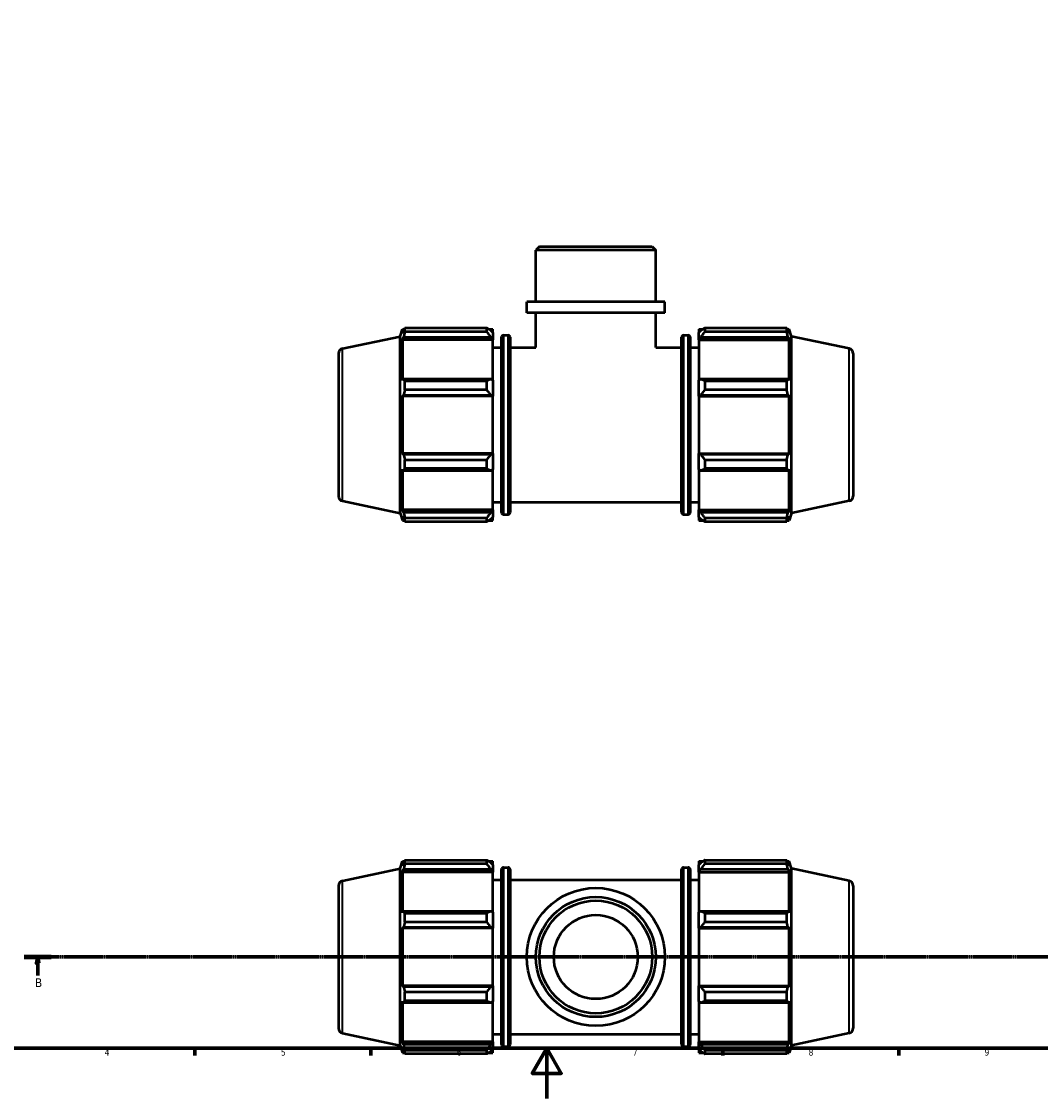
# Model space of a CAD drawing. Header units: millimetres. Extents: x 0 to 931, y 0 to 858.
# Tile 2 of 6: x 211 to 617, y 0 to 429. Entities that reach past the tile are written whole.
import ezdxf

# ---------------------------------------------------------------- set-up
doc = ezdxf.new("R2010")
doc.units = ezdxf.units.MM
doc.linetypes.add('CHAIN', pattern=[0.7087, 0.4724, -0.0591, 0.1181, -0.0591])
for name, color, linetype, lineweight in [('Border (ISO)', 7, 'Continuous', 70), ('Section Line (ISO)', 7, 'CHAIN', 70), ('Visible (ISO)', 7, 'Continuous', 50), ('Visible Narrow (ISO)', 7, 'Continuous', 35)]:
    doc.layers.add(name, color=color, linetype=linetype, lineweight=lineweight)
doc.styles.add('Label Text (ISO)', font='tahoma.ttf')
doc.styles.add('Note Text (ISO)', font='tahoma.ttf')

# ---------------------------------------------------------------- blocks, each defined once
blk = doc.blocks.new('Borders Default Border')
at = {"layer": 'Border (ISO)'}
for p, q in [((280.33, 20), (280.33, 17.1)), ((350.42, 20), (350.42, 17.1)), ((490.58, 20), (490.58, 17.1)), ((560.67, 20), (560.67, 17.1))]:
    blk.add_line(p, q, dxfattribs=at)
at = {"layer": 'Border (ISO)', "flags": 128}
for points in [[(20, 20), (20, 574), (821, 574), (821, 20), (20, 20)], [(420.5, 0), (420.5, 20), (414.73, 10), (426.27, 10), (420.5, 20)]]:
    blk.add_lwpolyline(points, dxfattribs=at)
at = {"layer": 'Border (ISO)', "color": 232, "true_color": 0xca0064, "char_height": 2.5, "attachment_point": 7, "style": 'Note Text (ISO)'}
for s, insert in [('4', (244.42, 17.1)), ('5', (314.64, 17.05)), ('6', (384.66, 17.05)), ('7', (454.77, 17.1)), ('8', (524.81, 17.04)), ('9', (594.88, 17.05))]:
    blk.add_mtext(s, dxfattribs=dict(at, insert=insert))
blk = doc.blocks.new('2dTransSection0')
at = {"layer": 'Section Line (ISO)', "linetype": 'CHAIN'}
blk.add_line((212.36, 56.35), (796.84, 56.35), dxfattribs=at)
at = {"layer": 'Section Line (ISO)', "linetype": 'Continuous', "lineweight": 140}
for p, q in [((212.36, 56.35), (223.15, 56.35)), ((786.05, 56.35), (796.84, 56.35))]:
    blk.add_line(p, q, dxfattribs=at)
at = {"layer": 'Section Line (ISO)', "linetype": 'Continuous'}
for p, q in [((217.75, 56.35), (217.25, 53.85)), ((217.75, 53.85), (217.75, 56.35)), ((218.25, 53.85), (217.75, 56.35)), ((791.45, 56.35), (790.95, 53.85)), ((791.45, 53.85), (791.45, 56.35)), ((791.95, 53.85), (791.45, 56.35)), ((217.25, 53.85), (218.25, 53.85)), ((217.75, 48.99), (217.75, 53.85)), ((790.95, 53.85), (791.95, 53.85)), ((791.45, 48.99), (791.45, 53.85))]:
    blk.add_line(p, q, dxfattribs=at)
at = {"layer": 'Section Line (ISO)', "linetype": 'Continuous', "flags": 128}
for points in [[(218.25, 53.85), (217.75, 56.35), (217.25, 53.85), (218.25, 53.85)], [(791.95, 53.85), (791.45, 56.35), (790.95, 53.85), (791.95, 53.85)]]:
    blk.add_lwpolyline(points, dxfattribs=at)
at = {"layer": 'Section Line (ISO)'}
for points in [[(218.25, 53.85), (217.75, 56.35), (217.25, 53.85), (218.25, 53.85)], [(791.95, 53.85), (791.45, 56.35), (790.95, 53.85), (791.95, 53.85)]]:
    blk.add_solid(points, dxfattribs=at)
at = {"layer": 'Section Line (ISO)', "char_height": 3.5, "attachment_point": 7, "style": 'Label Text (ISO)'}
for insert in [(216.69, 44.35), (790.38, 44.35)]:
    blk.add_mtext('B', dxfattribs=dict(at, insert=insert))

msp = doc.modelspace()

# ---------------------------------------------------------------- linework, layer by layer
at = {"layer": 'Visible (ISO)'}
for p, q in [((417.564, 339.306), (416.13, 337.872)), ((417.564, 339.306), (462.499, 339.306)), ((462.499, 339.306), (463.933, 337.872)), ((463.933, 337.872), (416.13, 337.872)), ((416.13, 317.306), (416.13, 337.872)), ((463.933, 317.306), (463.933, 337.872)), ((467.518, 317.306), (412.544, 317.306)), ((412.544, 312.906), (412.544, 317.306)), ((467.518, 312.906), (467.518, 317.306)), ((467.518, 312.906), (412.544, 312.906)), ((416.13, 299.056), (416.13, 312.906)), ((463.933, 299.056), (463.933, 312.906)), ((362.131, 303.535), (363.074, 306.436)), ((363.074, 306.436), (363.074, 304.671)), ((363.074, 306.436), (363.774, 306.436)), ((363.473, 305.844), (363.074, 304.671)), ((364.006, 306.884), (396.571, 306.884)), ((364.006, 305.401), (364.006, 306.884)), ((396.571, 305.401), (364.006, 305.401)), ((396.571, 305.401), (396.571, 306.884)), ((397.286, 306.436), (399.031, 306.436)), ((399.031, 305.062), (398.211, 305.844)), ((399.031, 305.062), (399.031, 306.436)), ((399.031, 305.062), (399.031, 302.491)), ((481.031, 306.436), (481.031, 305.062)), ((481.031, 306.436), (482.777, 306.436)), ((481.851, 305.844), (481.031, 305.062)), ((481.031, 302.491), (481.031, 305.062)), ((483.491, 306.884), (483.491, 305.401)), ((483.491, 306.884), (516.056, 306.884)), ((516.056, 305.401), (483.491, 305.401)), ((516.056, 305.401), (516.056, 306.884)), ((516.288, 306.436), (516.989, 306.436)), ((516.989, 304.671), (516.589, 305.844)), ((516.989, 304.671), (516.989, 306.436)), ((517.931, 303.535), (516.989, 306.436)), ((339.115, 298.643), (362.131, 303.535)), ((362.131, 233.077), (362.131, 303.535)), ((363.074, 302.128), (363.473, 303.219)), ((363.074, 302.128), (363.074, 285.912)), ((399.031, 302.128), (363.074, 302.128)), ((363.473, 303.219), (398.211, 303.219)), ((398.211, 303.219), (399.031, 302.491)), ((399.031, 302.491), (399.031, 302.128)), ((399.031, 286.102), (399.031, 302.128)), ((402.448, 233.436), (402.448, 303.176)), ((403.248, 303.976), (405.065, 303.976)), ((405.865, 303.176), (405.865, 233.436)), ((474.198, 233.436), (474.198, 303.176)), ((474.998, 303.976), (476.815, 303.976)), ((477.615, 303.176), (477.615, 233.436)), ((481.031, 302.491), (481.851, 303.219)), ((481.031, 302.128), (481.031, 302.491)), ((481.031, 302.128), (481.031, 286.102)), ((481.031, 302.128), (516.989, 302.128)), ((481.851, 303.219), (516.589, 303.219)), ((516.589, 303.219), (516.989, 302.128)), ((516.989, 285.912), (516.989, 302.128)), ((517.931, 233.077), (517.931, 303.535)), ((540.947, 298.643), (517.931, 303.535)), ((337.531, 296.686), (337.531, 239.926)), ((399.031, 299.056), (402.448, 299.056)), ((405.865, 299.056), (416.13, 299.056)), ((463.933, 299.056), (474.198, 299.056)), ((477.615, 299.056), (481.031, 299.056)), ((542.531, 296.686), (542.531, 239.926)), ((363.473, 286.48), (363.074, 285.912)), ((398.211, 286.48), (363.473, 286.48)), ((364.006, 282.189), (364.006, 285.768)), ((364.006, 285.768), (396.571, 285.768)), ((396.571, 282.189), (396.571, 285.768)), ((399.031, 286.102), (398.211, 286.48)), ((399.031, 286.102), (399.031, 279.895)), ((481.851, 286.48), (481.031, 286.102)), ((481.031, 279.895), (481.031, 286.102)), ((516.589, 286.48), (481.851, 286.48)), ((483.491, 285.768), (483.491, 282.189)), ((483.491, 285.768), (516.056, 285.768)), ((516.056, 282.189), (516.056, 285.768)), ((516.989, 285.912), (516.589, 286.48)), ((363.074, 279.772), (363.473, 280.142)), ((399.031, 279.772), (363.074, 279.772)), ((363.074, 279.772), (363.074, 256.84)), ((363.473, 280.142), (398.211, 280.142)), ((396.571, 282.189), (364.006, 282.189)), ((398.211, 280.142), (399.031, 279.895)), ((399.031, 279.895), (399.031, 279.772)), ((399.031, 256.84), (399.031, 279.772)), ((481.031, 279.895), (481.851, 280.142)), ((481.031, 279.772), (481.031, 279.895)), ((481.031, 279.772), (481.031, 256.84)), ((481.031, 279.772), (516.989, 279.772)), ((481.851, 280.142), (516.589, 280.142)), ((516.056, 282.189), (483.491, 282.189)), ((516.589, 280.142), (516.989, 279.772)), ((516.989, 256.84), (516.989, 279.772)), ((363.473, 256.47), (363.074, 256.84)), ((399.031, 256.84), (363.074, 256.84)), ((398.211, 256.47), (363.473, 256.47)), ((364.006, 250.844), (364.006, 254.423)), ((364.006, 254.423), (396.571, 254.423)), ((396.571, 250.844), (396.571, 254.423)), ((399.031, 256.717), (398.211, 256.47)), ((399.031, 256.84), (399.031, 256.717)), ((399.031, 256.717), (399.031, 250.51)), ((481.031, 256.717), (481.031, 256.84)), ((481.031, 256.84), (516.989, 256.84)), ((481.851, 256.47), (481.031, 256.717)), ((481.031, 250.51), (481.031, 256.717)), ((516.589, 256.47), (481.851, 256.47)), ((483.491, 254.423), (483.491, 250.844)), ((483.491, 254.423), (516.056, 254.423)), ((516.056, 250.844), (516.056, 254.423)), ((516.989, 256.84), (516.589, 256.47)), ((363.074, 250.7), (363.473, 250.132)), ((363.074, 250.7), (363.074, 234.484)), ((363.473, 250.132), (398.211, 250.132)), ((396.571, 250.844), (364.006, 250.844)), ((398.211, 250.132), (399.031, 250.51)), ((399.031, 234.484), (399.031, 250.51)), ((481.031, 250.51), (481.851, 250.132)), ((481.031, 250.51), (481.031, 234.484)), ((481.851, 250.132), (516.589, 250.132)), ((516.056, 250.844), (483.491, 250.844)), ((516.589, 250.132), (516.989, 250.7)), ((516.989, 234.484), (516.989, 250.7)), ((339.115, 237.969), (362.131, 233.077)), ((399.031, 237.556), (402.448, 237.556)), ((405.865, 237.556), (474.198, 237.556)), ((477.615, 237.556), (481.031, 237.556)), ((540.947, 237.969), (517.931, 233.077)), ((362.131, 233.077), (363.074, 230.176)), ((363.473, 233.393), (363.074, 234.484)), ((399.031, 234.484), (363.074, 234.484)), ((363.074, 231.941), (363.473, 230.768)), ((363.074, 231.941), (363.074, 230.176)), ((398.211, 233.393), (363.473, 233.393)), ((399.031, 234.121), (398.211, 233.393)), ((399.031, 234.484), (399.031, 234.121)), ((399.031, 234.121), (399.031, 231.55)), ((403.248, 232.636), (405.065, 232.636)), ((474.998, 232.636), (476.815, 232.636)), ((481.031, 234.121), (481.031, 234.484)), ((481.031, 234.484), (516.989, 234.484)), ((481.031, 231.55), (481.031, 234.121)), ((481.851, 233.393), (481.031, 234.121)), ((516.589, 233.393), (481.851, 233.393)), ((516.989, 234.484), (516.589, 233.393)), ((516.589, 230.768), (516.989, 231.941)), ((517.931, 233.077), (516.989, 230.176)), ((516.989, 230.176), (516.989, 231.941)), ((363.074, 230.176), (363.774, 230.176)), ((364.006, 229.728), (364.006, 231.211)), ((364.006, 231.211), (396.571, 231.211)), ((396.571, 229.728), (364.006, 229.728)), ((396.571, 229.728), (396.571, 231.211)), ((397.286, 230.176), (399.031, 230.176)), ((398.211, 230.768), (399.031, 231.55)), ((399.031, 230.176), (399.031, 231.55)), ((481.031, 231.55), (481.851, 230.768)), ((481.031, 231.55), (481.031, 230.176)), ((481.031, 230.176), (482.777, 230.176)), ((483.491, 231.211), (483.491, 229.728)), ((483.491, 231.211), (516.056, 231.211)), ((516.056, 229.728), (483.491, 229.728)), ((516.056, 229.728), (516.056, 231.211)), ((516.288, 230.176), (516.989, 230.176)), ((362.131, 91.579), (363.074, 94.48)), ((363.074, 94.48), (363.074, 92.715)), ((363.074, 94.48), (363.774, 94.48)), ((364.006, 93.445), (364.006, 94.928)), ((364.006, 94.928), (396.571, 94.928)), ((396.571, 93.445), (396.571, 94.928)), ((397.286, 94.48), (399.031, 94.48)), ((399.031, 93.106), (399.031, 94.48)), ((481.031, 94.48), (481.031, 93.106)), ((481.031, 94.48), (482.777, 94.48)), ((483.491, 94.928), (483.491, 93.445)), ((483.491, 94.928), (516.056, 94.928)), ((516.056, 93.445), (516.056, 94.928)), ((516.288, 94.48), (516.989, 94.48)), ((516.989, 92.715), (516.989, 94.48)), ((517.931, 91.579), (516.989, 94.48)), ((339.115, 86.686), (362.131, 91.579)), ((362.131, 21.121), (362.131, 91.579)), ((363.473, 93.888), (363.074, 92.715)), ((363.074, 90.171), (363.473, 91.262)), ((399.031, 90.171), (363.074, 90.171)), ((363.074, 90.171), (363.074, 73.956)), ((363.473, 91.262), (398.211, 91.262)), ((396.571, 93.445), (364.006, 93.445)), ((399.031, 93.106), (398.211, 93.888)), ((398.211, 91.262), (399.031, 90.535)), ((399.031, 93.106), (399.031, 90.535)), ((399.031, 90.535), (399.031, 90.171)), ((399.031, 74.145), (399.031, 90.171)), ((402.448, 21.48), (402.448, 91.22)), ((403.248, 92.02), (405.065, 92.02)), ((405.865, 91.22), (405.865, 21.48)), ((474.198, 21.48), (474.198, 91.22)), ((474.998, 92.02), (476.815, 92.02)), ((477.615, 91.22), (477.615, 21.48)), ((481.851, 93.888), (481.031, 93.106)), ((481.031, 90.535), (481.031, 93.106)), ((481.031, 90.535), (481.851, 91.262)), ((481.031, 90.171), (481.031, 90.535)), ((481.031, 90.171), (481.031, 74.145)), ((481.031, 90.171), (516.989, 90.171)), ((481.851, 91.262), (516.589, 91.262)), ((516.056, 93.445), (483.491, 93.445)), ((516.989, 92.715), (516.589, 93.888)), ((516.589, 91.262), (516.989, 90.171)), ((516.989, 73.956), (516.989, 90.171)), ((517.931, 21.121), (517.931, 91.579)), ((540.947, 86.686), (517.931, 91.579)), ((399.031, 87.1), (402.448, 87.1)), ((405.865, 87.1), (474.198, 87.1)), ((477.615, 87.1), (481.031, 87.1)), ((337.531, 84.73), (337.531, 27.969)), ((542.531, 84.73), (542.531, 27.969)), ((363.473, 74.524), (363.074, 73.956)), ((398.211, 74.524), (363.473, 74.524)), ((364.006, 70.232), (364.006, 73.812)), ((364.006, 73.812), (396.571, 73.812)), ((396.571, 70.232), (396.571, 73.812)), ((399.031, 74.145), (398.211, 74.524)), ((399.031, 74.145), (399.031, 67.939)), ((481.851, 74.524), (481.031, 74.145)), ((481.031, 67.939), (481.031, 74.145)), ((516.589, 74.524), (481.851, 74.524)), ((483.491, 73.812), (483.491, 70.232)), ((483.491, 73.812), (516.056, 73.812)), ((516.056, 70.232), (516.056, 73.812)), ((516.989, 73.956), (516.589, 74.524)), ((396.571, 70.232), (364.006, 70.232)), ((516.056, 70.232), (483.491, 70.232)), ((363.074, 67.816), (363.473, 68.185)), ((399.031, 67.816), (363.074, 67.816)), ((363.074, 67.816), (363.074, 44.884)), ((363.473, 68.185), (398.211, 68.185)), ((398.211, 68.185), (399.031, 67.939)), ((399.031, 67.939), (399.031, 67.816)), ((399.031, 44.884), (399.031, 67.816)), ((481.031, 67.939), (481.851, 68.185)), ((481.031, 67.816), (481.031, 67.939)), ((481.031, 67.816), (481.031, 44.884)), ((481.031, 67.816), (516.989, 67.816)), ((481.851, 68.185), (516.589, 68.185)), ((516.589, 68.185), (516.989, 67.816)), ((516.989, 44.884), (516.989, 67.816)), ((363.473, 44.514), (363.074, 44.884)), ((399.031, 44.884), (363.074, 44.884)), ((398.211, 44.514), (363.473, 44.514)), ((399.031, 44.76), (398.211, 44.514)), ((399.031, 44.884), (399.031, 44.76)), ((399.031, 44.76), (399.031, 38.554)), ((481.031, 44.76), (481.031, 44.884)), ((481.031, 44.884), (516.989, 44.884)), ((481.031, 38.554), (481.031, 44.76)), ((481.851, 44.514), (481.031, 44.76)), ((516.589, 44.514), (481.851, 44.514)), ((516.989, 44.884), (516.589, 44.514)), ((363.074, 38.743), (363.074, 22.528)), ((363.074, 38.743), (363.473, 38.175)), ((364.006, 42.467), (396.571, 42.467)), ((364.006, 38.887), (364.006, 42.467)), ((396.571, 38.887), (364.006, 38.887)), ((396.571, 38.887), (396.571, 42.467)), ((483.491, 42.467), (483.491, 38.887)), ((483.491, 42.467), (516.056, 42.467)), ((516.056, 38.887), (483.491, 38.887)), ((516.056, 38.887), (516.056, 42.467)), ((516.589, 38.175), (516.989, 38.743)), ((516.989, 22.528), (516.989, 38.743)), ((363.473, 38.175), (398.211, 38.175)), ((398.211, 38.175), (399.031, 38.554)), ((399.031, 22.528), (399.031, 38.554)), ((481.031, 38.554), (481.031, 22.528)), ((481.031, 38.554), (481.851, 38.175)), ((481.851, 38.175), (516.589, 38.175)), ((339.115, 26.013), (362.131, 21.121)), ((540.947, 26.013), (517.931, 21.121)), ((363.473, 21.437), (363.074, 22.528)), ((399.031, 22.528), (363.074, 22.528)), ((399.031, 22.164), (398.211, 21.437)), ((399.031, 25.6), (402.448, 25.6)), ((399.031, 22.528), (399.031, 22.164)), ((399.031, 22.164), (399.031, 19.593)), ((405.865, 25.6), (474.198, 25.6)), ((477.615, 25.6), (481.031, 25.6)), ((481.031, 22.164), (481.031, 22.528)), ((481.031, 22.528), (516.989, 22.528)), ((481.031, 19.593), (481.031, 22.164)), ((481.851, 21.437), (481.031, 22.164)), ((516.989, 22.528), (516.589, 21.437)), ((362.131, 21.121), (363.074, 18.22)), ((363.074, 19.984), (363.473, 18.811)), ((363.074, 19.984), (363.074, 18.22)), ((363.074, 18.22), (363.774, 18.22)), ((398.211, 21.437), (363.473, 21.437)), ((364.006, 17.772), (364.006, 19.254)), ((364.006, 19.254), (396.571, 19.254)), ((396.571, 17.772), (364.006, 17.772)), ((396.571, 17.772), (396.571, 19.254)), ((397.286, 18.22), (399.031, 18.22)), ((398.211, 18.811), (399.031, 19.593)), ((399.031, 18.22), (399.031, 19.593)), ((403.248, 20.68), (405.065, 20.68)), ((474.998, 20.68), (476.815, 20.68)), ((481.031, 19.593), (481.031, 18.22)), ((481.031, 19.593), (481.851, 18.811)), ((481.031, 18.22), (482.777, 18.22)), ((516.589, 21.437), (481.851, 21.437)), ((483.491, 19.254), (483.491, 17.772)), ((483.491, 19.254), (516.056, 19.254)), ((516.056, 17.772), (483.491, 17.772)), ((516.056, 17.772), (516.056, 19.254)), ((516.288, 18.22), (516.989, 18.22)), ((516.589, 18.811), (516.989, 19.984)), ((517.931, 21.121), (516.989, 18.22)), ((516.989, 18.22), (516.989, 19.984))]:
    msp.add_line(p, q, dxfattribs=at)
for radius in [27.487, 23.901, 22.467, 16.731]:
    msp.add_circle((440.031, 56.35), radius, dxfattribs=at)
for centre, radius, start, end in [((403.248, 303.176), 0.8, 90, 180), ((405.065, 303.176), 0.8, 0, 90), ((474.998, 303.176), 0.8, 90, 180), ((476.815, 303.176), 0.8, 0, 90), ((339.531, 296.686), 2, 102, 180), ((540.531, 296.686), 2, 0, 78), ((339.531, 239.926), 2, 180, 258), ((540.531, 239.926), 2, 282, 0), ((403.248, 233.436), 0.8, 180, 270), ((405.065, 233.436), 0.8, 270, 0), ((474.998, 233.436), 0.8, 180, 270), ((476.815, 233.436), 0.8, 270, 0), ((403.248, 91.22), 0.8, 90, 180), ((405.065, 91.22), 0.8, 0, 90), ((474.998, 91.22), 0.8, 90, 180), ((476.815, 91.22), 0.8, 0, 90), ((339.531, 84.73), 2, 102, 180), ((540.531, 84.73), 2, 0, 78), ((339.531, 27.969), 2, 180, 258), ((540.531, 27.969), 2, 282, 0), ((403.248, 21.48), 0.8, 180, 270), ((405.065, 21.48), 0.8, 270, 0), ((474.998, 21.48), 0.8, 180, 270), ((476.815, 21.48), 0.8, 270, 0)]:
    msp.add_arc(centre, radius, start, end, dxfattribs=at)
for points, weights in [([(363.473, 305.844), (363.729, 306.354), (364.006, 306.884)], [1.00242705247, 1.00162169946, 1]), ([(364.006, 305.401), (363.729, 304.288), (363.473, 303.219)], [1, 1.00162169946, 1.00242705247]), ([(398.211, 305.844), (397.424, 306.354), (396.571, 306.884)], [1.00570546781, 1.01089538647, 1.01528260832]), ([(396.571, 305.401), (397.424, 304.288), (398.211, 303.219)], [1.01528260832, 1.01089538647, 1.00570546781]), ([(483.491, 306.884), (482.638, 306.354), (481.851, 305.844)], [1.01528260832, 1.01089538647, 1.00570546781]), ([(481.851, 303.219), (482.638, 304.288), (483.491, 305.401)], [1.00570546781, 1.01089538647, 1.01528260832]), ([(516.056, 306.884), (516.333, 306.354), (516.589, 305.844)], [1, 1.00162169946, 1.00242705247]), ([(516.589, 303.219), (516.333, 304.288), (516.056, 305.401)], [1.00242705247, 1.00162169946, 1]), ([(363.473, 286.48), (363.729, 286.132), (364.006, 285.768)], [1.00242705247, 1.00162169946, 1]), ([(398.211, 286.48), (397.424, 286.132), (396.571, 285.768)], [1.00570546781, 1.01089538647, 1.01528260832]), ([(483.491, 285.768), (482.638, 286.132), (481.851, 286.48)], [1.01528260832, 1.01089538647, 1.00570546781]), ([(516.056, 285.768), (516.333, 286.132), (516.589, 286.48)], [1, 1.00162169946, 1.00242705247]), ([(364.006, 282.189), (363.729, 281.144), (363.473, 280.142)], [1, 1.00162169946, 1.00242705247]), ([(396.571, 282.189), (397.424, 281.144), (398.211, 280.142)], [1.01528260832, 1.01089538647, 1.00570546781]), ([(481.851, 280.142), (482.638, 281.144), (483.491, 282.189)], [1.00570546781, 1.01089538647, 1.01528260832]), ([(516.589, 280.142), (516.333, 281.144), (516.056, 282.189)], [1.00242705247, 1.00162169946, 1]), ([(363.473, 256.47), (363.729, 255.468), (364.006, 254.423)], [1.00242705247, 1.00162169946, 1]), ([(398.211, 256.47), (397.424, 255.468), (396.571, 254.423)], [1.00570546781, 1.01089538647, 1.01528260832]), ([(483.491, 254.423), (482.638, 255.468), (481.851, 256.47)], [1.01528260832, 1.01089538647, 1.00570546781]), ([(516.056, 254.423), (516.333, 255.468), (516.589, 256.47)], [1, 1.00162169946, 1.00242705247]), ([(364.006, 250.844), (363.729, 250.48), (363.473, 250.132)], [1, 1.00162169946, 1.00242705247]), ([(396.571, 250.844), (397.424, 250.48), (398.211, 250.132)], [1.01528260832, 1.01089538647, 1.00570546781]), ([(481.851, 250.132), (482.638, 250.48), (483.491, 250.844)], [1.00570546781, 1.01089538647, 1.01528260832]), ([(516.589, 250.132), (516.333, 250.48), (516.056, 250.844)], [1.00242705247, 1.00162169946, 1]), ([(363.473, 233.393), (363.729, 232.324), (364.006, 231.211)], [1.00242705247, 1.00162169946, 1]), ([(398.211, 233.393), (397.424, 232.324), (396.571, 231.211)], [1.00570546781, 1.01089538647, 1.01528260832]), ([(483.491, 231.211), (482.638, 232.324), (481.851, 233.393)], [1.01528260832, 1.01089538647, 1.00570546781]), ([(516.056, 231.211), (516.333, 232.324), (516.589, 233.393)], [1, 1.00162169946, 1.00242705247]), ([(364.006, 229.728), (363.729, 230.258), (363.473, 230.768)], [1, 1.00162169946, 1.00242705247]), ([(396.571, 229.728), (397.424, 230.258), (398.211, 230.768)], [1.01528260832, 1.01089538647, 1.00570546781]), ([(481.851, 230.768), (482.638, 230.258), (483.491, 229.728)], [1.00570546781, 1.01089538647, 1.01528260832]), ([(516.589, 230.768), (516.333, 230.258), (516.056, 229.728)], [1.00242705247, 1.00162169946, 1]), ([(363.473, 93.888), (363.729, 94.397), (364.006, 94.928)], [1.00242705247, 1.00162169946, 1]), ([(398.211, 93.888), (397.424, 94.397), (396.571, 94.928)], [1.00570546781, 1.01089538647, 1.01528260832]), ([(483.491, 94.928), (482.638, 94.397), (481.851, 93.888)], [1.01528260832, 1.01089538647, 1.00570546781]), ([(516.056, 94.928), (516.333, 94.397), (516.589, 93.888)], [1, 1.00162169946, 1.00242705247]), ([(364.006, 93.445), (363.729, 92.331), (363.473, 91.262)], [1, 1.00162169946, 1.00242705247]), ([(396.571, 93.445), (397.424, 92.331), (398.211, 91.262)], [1.01528260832, 1.01089538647, 1.00570546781]), ([(481.851, 91.262), (482.638, 92.331), (483.491, 93.445)], [1.00570546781, 1.01089538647, 1.01528260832]), ([(516.589, 91.262), (516.333, 92.331), (516.056, 93.445)], [1.00242705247, 1.00162169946, 1]), ([(363.473, 74.524), (363.729, 74.175), (364.006, 73.812)], [1.00242705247, 1.00162169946, 1]), ([(398.211, 74.524), (397.424, 74.175), (396.571, 73.812)], [1.00570546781, 1.01089538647, 1.01528260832]), ([(483.491, 73.812), (482.638, 74.175), (481.851, 74.524)], [1.01528260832, 1.01089538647, 1.00570546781]), ([(516.056, 73.812), (516.333, 74.175), (516.589, 74.524)], [1, 1.00162169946, 1.00242705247]), ([(364.006, 70.232), (363.729, 69.188), (363.473, 68.185)], [1, 1.00162169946, 1.00242705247]), ([(396.571, 70.232), (397.424, 69.188), (398.211, 68.185)], [1.01528260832, 1.01089538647, 1.00570546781]), ([(481.851, 68.185), (482.638, 69.188), (483.491, 70.232)], [1.00570546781, 1.01089538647, 1.01528260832]), ([(516.589, 68.185), (516.333, 69.188), (516.056, 70.232)], [1.00242705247, 1.00162169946, 1]), ([(363.473, 44.514), (363.729, 43.511), (364.006, 42.467)], [1.00242705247, 1.00162169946, 1]), ([(398.211, 44.514), (397.424, 43.511), (396.571, 42.467)], [1.00570546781, 1.01089538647, 1.01528260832]), ([(483.491, 42.467), (482.638, 43.511), (481.851, 44.514)], [1.01528260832, 1.01089538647, 1.00570546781]), ([(516.056, 42.467), (516.333, 43.511), (516.589, 44.514)], [1, 1.00162169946, 1.00242705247]), ([(364.006, 38.887), (363.729, 38.524), (363.473, 38.175)], [1, 1.00162169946, 1.00242705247]), ([(396.571, 38.887), (397.424, 38.524), (398.211, 38.175)], [1.01528260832, 1.01089538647, 1.00570546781]), ([(481.851, 38.175), (482.638, 38.524), (483.491, 38.887)], [1.00570546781, 1.01089538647, 1.01528260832]), ([(516.589, 38.175), (516.333, 38.524), (516.056, 38.887)], [1.00242705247, 1.00162169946, 1]), ([(363.473, 21.437), (363.729, 20.368), (364.006, 19.254)], [1.00242705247, 1.00162169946, 1]), ([(364.006, 17.772), (363.729, 18.302), (363.473, 18.811)], [1, 1.00162169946, 1.00242705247]), ([(398.211, 21.437), (397.424, 20.368), (396.571, 19.254)], [1.00570546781, 1.01089538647, 1.01528260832]), ([(396.571, 17.772), (397.424, 18.302), (398.211, 18.811)], [1.01528260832, 1.01089538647, 1.00570546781]), ([(483.491, 19.254), (482.638, 20.368), (481.851, 21.437)], [1.01528260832, 1.01089538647, 1.00570546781]), ([(481.851, 18.811), (482.638, 18.302), (483.491, 17.772)], [1.00570546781, 1.01089538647, 1.01528260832]), ([(516.056, 19.254), (516.333, 20.368), (516.589, 21.437)], [1, 1.00162169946, 1.00242705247]), ([(516.589, 18.811), (516.333, 18.302), (516.056, 17.772)], [1.00242705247, 1.00162169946, 1])]:
    msp.add_rational_spline(points, weights, degree=2, dxfattribs=at)
at = {"layer": 'Visible Narrow (ISO)'}
for p, q in [((403.248, 303.537), (403.248, 233.075)), ((405.065, 233.075), (405.065, 303.537)), ((474.998, 303.537), (474.998, 233.075)), ((476.815, 233.075), (476.815, 303.537)), ((339.115, 238.343), (339.115, 298.269)), ((540.947, 238.343), (540.947, 298.269)), ((403.248, 91.58), (403.248, 21.119)), ((405.065, 21.119), (405.065, 91.58)), ((474.998, 91.58), (474.998, 21.119)), ((476.815, 21.119), (476.815, 91.58)), ((339.115, 26.386), (339.115, 86.313)), ((540.947, 26.386), (540.947, 86.313))]:
    msp.add_line(p, q, dxfattribs=at)

# ---------------------------------------------------------------- block references
msp.add_blockref('Borders Default Border', (0, 0))
at = {"layer": 'Section Line (ISO)'}
msp.add_blockref('2dTransSection0', (0, 0), dxfattribs=at)

doc.saveas('drawing.dxf')
